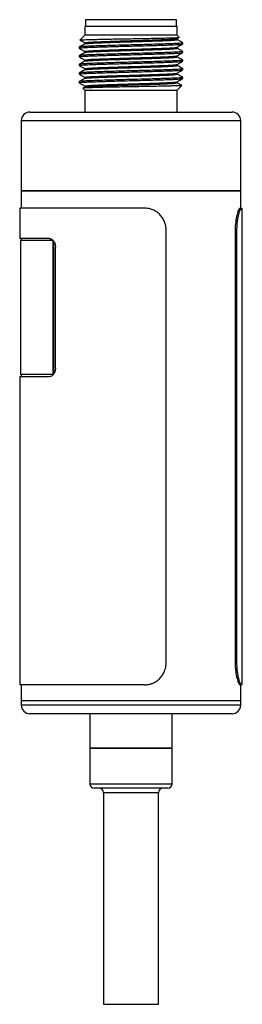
# Model space of a CAD drawing. Header units: inches. Extents: x 3.21 to 12.47, y 1.43 to 9.54.
# Tile 8 of 12: x 11.96 to 12.47, y 3.47 to 5.71. Entities that reach past the tile are written whole.
import ezdxf

# ---------------------------------------------------------------- set-up
doc = ezdxf.new("R2010")
doc.units = ezdxf.units.IN
doc.header["$MEASUREMENT"] = 0

msp = doc.modelspace()

# ---------------------------------------------------------------- linework, layer by layer
at = {"color": 7, "linetype": 'Continuous', "lineweight": 25}
for p, q in [((12.1119, 5.6967), (12.1119, 5.677)), ((12.1428, 5.6967), (12.1119, 5.6967)), ((12.1139, 5.7124), (12.1139, 5.6967)), ((12.1442, 5.7124), (12.1139, 5.7124)), ((12.3226, 5.6967), (12.1428, 5.6967)), ((12.3206, 5.7124), (12.1442, 5.7124)), ((12.3206, 5.6967), (12.3206, 5.7124)), ((12.3226, 5.677), (12.3226, 5.6967)), ((12.1119, 5.677), (12.1011, 5.6662)), ((12.3226, 5.677), (12.1119, 5.677)), ((12.3271, 5.6725), (12.3226, 5.677)), ((12.1119, 5.6598), (12.1119, 5.6574)), ((12.3223, 5.6694), (12.3272, 5.6722)), ((12.3226, 5.6672), (12.3226, 5.6695)), ((12.3353, 5.6573), (12.3353, 5.6598)), ((12.0991, 5.6499), (12.0991, 5.6475)), ((12.0991, 5.6302), (12.0991, 5.6278)), ((12.1119, 5.6401), (12.1119, 5.6377)), ((12.3226, 5.6475), (12.3226, 5.6499)), ((12.3226, 5.6278), (12.3226, 5.6302)), ((12.3353, 5.6376), (12.3353, 5.6401)), ((12.0991, 5.6106), (12.0991, 5.6081)), ((12.1119, 5.6204), (12.1119, 5.618)), ((12.3226, 5.6081), (12.3226, 5.6105)), ((12.3353, 5.6179), (12.3353, 5.6204)), ((12.0991, 5.5909), (12.0991, 5.5884)), ((12.1119, 5.6007), (12.1119, 5.5983)), ((12.3226, 5.5884), (12.3226, 5.5908)), ((12.3353, 5.5983), (12.3353, 5.6007)), ((12.0991, 5.5712), (12.0991, 5.5687)), ((12.1119, 5.581), (12.1119, 5.5787)), ((12.3226, 5.5687), (12.3226, 5.5711)), ((12.3226, 5.552), (12.333, 5.5625)), ((12.3353, 5.5786), (12.3353, 5.581)), ((12.1076, 5.5563), (12.1119, 5.552)), ((12.112, 5.559), (12.1078, 5.5566)), ((12.1119, 5.5614), (12.1119, 5.559)), ((12.1119, 5.552), (12.1119, 5.5019)), ((12.1119, 5.552), (12.3226, 5.552)), ((12.3226, 5.5019), (12.3226, 5.552)), ((11.9869, 5.5019), (12.4476, 5.5019)), ((11.9672, 5.4823), (11.9672, 5.3224)), ((12.4672, 5.4823), (11.9672, 5.4823)), ((12.4672, 5.3224), (12.4672, 5.4823)), ((11.9672, 5.3224), (11.9672, 5.2831)), ((11.9672, 5.3224), (12.4672, 5.3224)), ((12.0405, 5.3224), (11.9672, 5.3224)), ((12.4672, 5.3224), (12.0405, 5.3224)), ((12.4672, 5.2831), (12.4672, 5.3224)), ((11.9637, 5.2831), (11.9637, 5.2142)), ((12.2478, 5.2831), (11.9637, 5.2831)), ((12.4654, 5.2831), (12.4689, 5.2831)), ((12.4707, 4.1974), (12.4707, 5.2831)), ((12.2972, 4.2474), (12.2972, 5.2331)), ((12.4545, 5.2331), (12.4545, 4.2474)), ((12.4545, 5.2331), (12.4578, 5.2331)), ((12.4578, 5.2331), (12.4578, 4.2474)), ((12.031, 5.2142), (11.9637, 5.2142)), ((11.9653, 5.2092), (11.9653, 4.9041)), ((12.0398, 5.2092), (11.9653, 5.2092)), ((11.9672, 5.2142), (11.9672, 5.2092)), ((12.0398, 4.9041), (12.0398, 5.2092)), ((12.04, 5.2092), (12.0398, 5.2092)), ((12.0412, 4.9055), (12.0412, 5.2078)), ((12.0451, 4.9189), (12.0451, 5.1945)), ((11.9637, 4.8992), (11.9637, 4.1974)), ((12.031, 4.8992), (11.9637, 4.8992)), ((12.0398, 4.9041), (11.9653, 4.9041)), ((11.9672, 4.9041), (11.9672, 4.8992)), ((12.04, 4.9041), (12.0398, 4.9041)), ((12.4545, 4.2474), (12.4578, 4.2474)), ((12.2478, 4.1974), (11.9637, 4.1974)), ((11.9672, 4.1974), (11.9672, 4.161)), ((12.4654, 4.1974), (12.4689, 4.1974)), ((12.4672, 4.161), (12.4672, 4.1974)), ((11.9672, 4.161), (11.9672, 4.1512)), ((12.0405, 4.161), (11.9672, 4.161)), ((12.0405, 4.1512), (11.9672, 4.1512)), ((12.4672, 4.161), (12.0405, 4.161)), ((12.4672, 4.1512), (12.0405, 4.1512)), ((12.4672, 4.1512), (12.4672, 4.161)), ((12.0544, 4.1315), (11.9869, 4.1315)), ((12.4476, 4.1315), (12.0544, 4.1315)), ((12.1235, 4.1315), (12.1235, 4.0528)), ((12.311, 4.0528), (12.311, 4.1315)), ((12.1235, 4.0528), (12.1235, 3.9718)), ((12.1235, 4.0528), (12.311, 4.0528)), ((12.1509, 4.0528), (12.1235, 4.0528)), ((12.311, 4.0528), (12.1509, 4.0528)), ((12.311, 3.9718), (12.311, 4.0528)), ((12.1235, 3.9718), (12.311, 3.9718)), ((12.301, 3.9618), (12.1335, 3.9618)), ((12.1547, 3.9518), (12.1547, 3.4698)), ((12.2797, 3.9518), (12.1547, 3.9518)), ((12.2797, 3.4698), (12.2797, 3.9518)), ((12.1547, 3.4698), (12.2797, 3.4698))]:
    msp.add_line(p, q, dxfattribs=at)
for centre, radius, start, end in [((11.9869, 5.4823), 0.0197, 90, 180), ((12.4476, 5.4823), 0.0197, 0, 90), ((11.9869, 4.1512), 0.0197, 180, 270), ((12.4476, 4.1512), 0.0197, 270, 0), ((12.1335, 3.9718), 0.01, 180, 270), ((12.301, 3.9718), 0.01, 270, 0), ((12.1447, 3.9518), 0.01, 0, 90), ((12.2897, 3.9518), 0.01, 90, 180)]:
    msp.add_arc(centre, radius, start, end, dxfattribs=at)
for points, knots in [([(12.3351, 5.6598), (12.335, 5.6596), (12.3348, 5.6593), (12.3304, 5.6588), (12.323, 5.6583), (12.3124, 5.6578), (12.2992, 5.6572), (12.2835, 5.6567), (12.2661, 5.6562), (12.2472, 5.6556), (12.2275, 5.6551), (12.2074, 5.6546), (12.1878, 5.6541), (12.1688, 5.6535), (12.1504, 5.653), (12.1348, 5.6524), (12.1222, 5.652), (12.1129, 5.6515), (12.1058, 5.651), (12.1011, 5.6505), (12.0988, 5.6502), (12.0993, 5.65), (12.0994, 5.6499)], [0, 0, 0, 0, 0.0431718, 0.0961139, 0.1505913, 0.2035357, 0.2580157, 0.310958, 0.3654356, 0.4183783, 0.4728561, 0.5258, 0.5802794, 0.6332216, 0.687699, 0.7499631, 0.7959134, 0.8428548, 0.888805, 0.9357462, 0.9886912, 1, 1, 1, 1]), ([(12.112, 5.6575), (12.1099, 5.6562), (12.1056, 5.6538), (12.1014, 5.6513), (12.0992, 5.6501)], [0, 0, 0, 0, 0.499975, 1, 1, 1, 1]), ([(12.0995, 5.6475), (12.0995, 5.6476), (12.0992, 5.6478), (12.1024, 5.6482), (12.1089, 5.6488), (12.1191, 5.6494), (12.1319, 5.6499), (12.1464, 5.6504), (12.161, 5.6508), (12.1768, 5.6513), (12.1942, 5.6518), (12.2132, 5.6523), (12.2331, 5.6528), (12.2527, 5.6533), (12.2711, 5.6539), (12.2882, 5.6544), (12.3031, 5.6549), (12.3157, 5.6554), (12.3254, 5.656), (12.332, 5.6565), (12.3352, 5.657), (12.335, 5.6572), (12.3349, 5.6573)], [0, 0, 0, 0, 0.025802, 0.080282, 0.133224, 0.187701, 0.249965, 0.295916, 0.342857, 0.388807, 0.435748, 0.488693, 0.543174, 0.596116, 0.650593, 0.703538, 0.758018, 0.81096, 0.865438, 0.91838, 0.972858, 1, 1, 1, 1]), ([(12.1012, 5.6661), (12.1014, 5.6662), (12.102, 5.6664), (12.1069, 5.6667), (12.1149, 5.6671), (12.1248, 5.6674), (12.1328, 5.6676), (12.1361, 5.6676)], [0, 0, 0, 0, 0.186989, 0.407926, 0.619784, 0.837797, 1, 1, 1, 1]), ([(12.1012, 5.6659), (12.1027, 5.665), (12.1063, 5.663), (12.1098, 5.6609), (12.1119, 5.6597)], [0, 0, 0, 0, 0.419319, 1, 1, 1, 1]), ([(12.1121, 5.6598), (12.1123, 5.6599), (12.1127, 5.6603), (12.1175, 5.6608), (12.1255, 5.6614), (12.1364, 5.662), (12.1499, 5.6625), (12.1657, 5.6631), (12.1832, 5.6637), (12.2018, 5.6643), (12.2208, 5.6648), (12.2396, 5.6654), (12.2579, 5.6659), (12.2749, 5.6665), (12.2898, 5.6671), (12.3024, 5.6676), (12.3124, 5.6682), (12.319, 5.6688), (12.3222, 5.6692), (12.3221, 5.6694), (12.3221, 5.6695)], [0, 0, 0, 0, 0.051378, 0.110218, 0.169336, 0.227758, 0.285156, 0.343667, 0.402799, 0.461576, 0.519128, 0.577195, 0.636217, 0.695231, 0.753274, 0.810843, 0.869634, 0.928763, 0.987256, 1, 1, 1, 1]), ([(12.1124, 5.6575), (12.1126, 5.6576), (12.113, 5.6579), (12.1175, 5.6584), (12.1255, 5.659), (12.1364, 5.6595), (12.1499, 5.6601), (12.1657, 5.6606), (12.1832, 5.6612), (12.2018, 5.6618), (12.2208, 5.6623), (12.2396, 5.6629), (12.2579, 5.6635), (12.2749, 5.6641), (12.2898, 5.6646), (12.3024, 5.6651), (12.3124, 5.6657), (12.3191, 5.6663), (12.3224, 5.6668), (12.3222, 5.6671), (12.3222, 5.6672)], [0, 0, 0, 0, 0.03652, 0.095213, 0.154184, 0.21246, 0.269715, 0.32808, 0.387064, 0.445695, 0.503103, 0.561025, 0.6199, 0.678767, 0.736665, 0.79409, 0.852735, 0.911716, 0.970063, 1, 1, 1, 1]), ([(12.1361, 5.6676), (12.1405, 5.6677), (12.1492, 5.6679), (12.1642, 5.6682), (12.1804, 5.6686), (12.1979, 5.6689), (12.2166, 5.6692), (12.2357, 5.6695), (12.2543, 5.6699), (12.2715, 5.6702), (12.2873, 5.6705), (12.3008, 5.6709), (12.312, 5.6712), (12.3203, 5.6715), (12.3254, 5.6719), (12.3276, 5.6721), (12.327, 5.6723), (12.3269, 5.6723)], [0, 0, 0, 0, 0.065076, 0.131699, 0.196775, 0.263398, 0.33493, 0.408558, 0.479623, 0.552781, 0.623334, 0.695936, 0.76633, 0.838816, 0.90839, 0.979981, 1, 1, 1, 1]), ([(12.3223, 5.6497), (12.3245, 5.651), (12.3288, 5.6535), (12.3331, 5.6559), (12.3352, 5.6572)], [0, 0, 0, 0, 0.499975, 1, 1, 1, 1]), ([(12.3353, 5.6599), (12.3331, 5.6611), (12.3289, 5.6636), (12.3246, 5.6661), (12.3225, 5.6673)], [0, 0, 0, 0, 0.500025, 1, 1, 1, 1]), ([(12.3351, 5.6401), (12.335, 5.64), (12.3348, 5.6397), (12.3304, 5.6391), (12.323, 5.6386), (12.3124, 5.6381), (12.2992, 5.6376), (12.2835, 5.637), (12.2661, 5.6365), (12.2472, 5.636), (12.2275, 5.6354), (12.2074, 5.6349), (12.1878, 5.6344), (12.1688, 5.6339), (12.1504, 5.6333), (12.1348, 5.6328), (12.1222, 5.6323), (12.1129, 5.6318), (12.1058, 5.6313), (12.1011, 5.6308), (12.0988, 5.6305), (12.0993, 5.6303), (12.0994, 5.6302)], [0, 0, 0, 0, 0.043172, 0.096114, 0.150591, 0.203536, 0.258016, 0.310958, 0.365436, 0.418378, 0.472856, 0.5258, 0.580279, 0.633222, 0.687699, 0.749963, 0.795913, 0.842855, 0.888805, 0.935746, 0.988691, 1, 1, 1, 1]), ([(12.112, 5.6378), (12.1099, 5.6365), (12.1056, 5.6341), (12.1014, 5.6316), (12.0992, 5.6304)], [0, 0, 0, 0, 0.499974, 1, 1, 1, 1]), ([(12.0993, 5.6473), (12.1014, 5.6461), (12.1057, 5.6436), (12.1099, 5.6412), (12.112, 5.6399)], [0, 0, 0, 0, 0.503682, 1, 1, 1, 1]), ([(12.0995, 5.6278), (12.0995, 5.6279), (12.0992, 5.6281), (12.1024, 5.6286), (12.1089, 5.6291), (12.1191, 5.6297), (12.1319, 5.6302), (12.1464, 5.6307), (12.161, 5.6312), (12.1768, 5.6316), (12.1942, 5.6321), (12.2132, 5.6326), (12.2331, 5.6331), (12.2527, 5.6337), (12.2711, 5.6342), (12.2882, 5.6347), (12.3031, 5.6352), (12.3157, 5.6358), (12.3254, 5.6363), (12.332, 5.6368), (12.3352, 5.6373), (12.335, 5.6375), (12.3349, 5.6376)], [0, 0, 0, 0, 0.025802, 0.080282, 0.133224, 0.187701, 0.249965, 0.295916, 0.342857, 0.388807, 0.435748, 0.488693, 0.543174, 0.596116, 0.650593, 0.703538, 0.758018, 0.81096, 0.865438, 0.91838, 0.972858, 1, 1, 1, 1]), ([(12.1122, 5.6401), (12.1123, 5.6402), (12.1124, 5.6405), (12.1165, 5.6411), (12.1239, 5.6416), (12.1344, 5.6422), (12.1475, 5.6427), (12.1629, 5.6433), (12.1802, 5.6439), (12.1986, 5.6445), (12.2176, 5.645), (12.2365, 5.6456), (12.2549, 5.6462), (12.2721, 5.6467), (12.2875, 5.6473), (12.3005, 5.6478), (12.3109, 5.6484), (12.3181, 5.649), (12.3219, 5.6495), (12.322, 5.6497), (12.322, 5.6498)], [0, 0, 0, 0, 0.041957, 0.10061, 0.159704, 0.218265, 0.275643, 0.333912, 0.392961, 0.451821, 0.509541, 0.567313, 0.626195, 0.685233, 0.74346, 0.800853, 0.859448, 0.918543, 0.977165, 1, 1, 1, 1]), ([(12.1123, 5.6204), (12.1123, 5.6205), (12.1121, 5.6208), (12.1156, 5.6213), (12.1224, 5.6219), (12.1324, 5.6224), (12.1451, 5.623), (12.1601, 5.6235), (12.1772, 5.6241), (12.1955, 5.6247), (12.2144, 5.6253), (12.2333, 5.6258), (12.2519, 5.6264), (12.2694, 5.627), (12.285, 5.6275), (12.2984, 5.6281), (12.3093, 5.6286), (12.3172, 5.6292), (12.3215, 5.6297), (12.3219, 5.63), (12.322, 5.6301)], [0, 0, 0, 0, 0.031791, 0.090277, 0.149366, 0.208086, 0.265579, 0.323626, 0.382612, 0.441574, 0.49955, 0.557094, 0.615855, 0.674937, 0.733368, 0.790721, 0.849138, 0.908218, 0.966989, 1, 1, 1, 1]), ([(12.1124, 5.6378), (12.1125, 5.6379), (12.1126, 5.6381), (12.1165, 5.6386), (12.1239, 5.6392), (12.1344, 5.6398), (12.1475, 5.6403), (12.1629, 5.6409), (12.1802, 5.6414), (12.1986, 5.642), (12.2176, 5.6426), (12.2365, 5.6431), (12.2549, 5.6437), (12.2721, 5.6443), (12.2875, 5.6448), (12.3005, 5.6454), (12.3109, 5.6459), (12.3182, 5.6465), (12.3222, 5.647), (12.3222, 5.6474), (12.3222, 5.6475)], [0, 0, 0, 0, 0.026573, 0.085126, 0.144118, 0.202579, 0.259858, 0.318027, 0.376975, 0.435734, 0.493354, 0.551026, 0.609807, 0.668745, 0.726871, 0.784166, 0.84266, 0.901653, 0.960174, 1, 1, 1, 1]), ([(12.3223, 5.6301), (12.3245, 5.6313), (12.3288, 5.6338), (12.3331, 5.6363), (12.3352, 5.6375)], [0, 0, 0, 0, 0.499976, 1, 1, 1, 1]), ([(12.3353, 5.6402), (12.3331, 5.6414), (12.3288, 5.6439), (12.3246, 5.6464), (12.3224, 5.6476)], [0, 0, 0, 0, 0.500025, 1, 1, 1, 1]), ([(12.3351, 5.6204), (12.335, 5.6203), (12.3348, 5.62), (12.3304, 5.6195), (12.323, 5.6189), (12.3124, 5.6184), (12.2992, 5.6179), (12.2835, 5.6174), (12.2661, 5.6168), (12.2472, 5.6163), (12.2275, 5.6157), (12.2074, 5.6152), (12.1878, 5.6147), (12.1688, 5.6142), (12.1504, 5.6136), (12.1348, 5.6131), (12.1222, 5.6126), (12.1129, 5.6121), (12.1058, 5.6117), (12.1011, 5.6112), (12.0988, 5.6108), (12.0993, 5.6106), (12.0994, 5.6106)], [0, 0, 0, 0, 0.043172, 0.096114, 0.150591, 0.203536, 0.258016, 0.310958, 0.365436, 0.418378, 0.472856, 0.5258, 0.580279, 0.633222, 0.687699, 0.749963, 0.795913, 0.842855, 0.888805, 0.935746, 0.988691, 1, 1, 1, 1]), ([(12.0992, 5.6277), (12.1014, 5.6264), (12.1056, 5.624), (12.1098, 5.6215), (12.1119, 5.6203)], [0, 0, 0, 0, 0.5084113, 1, 1, 1, 1]), ([(12.112, 5.6181), (12.1099, 5.6169), (12.1056, 5.6144), (12.1014, 5.6119), (12.0992, 5.6107)], [0, 0, 0, 0, 0.499974, 1, 1, 1, 1]), ([(12.0992, 5.608), (12.1014, 5.6067), (12.1056, 5.6043), (12.1098, 5.6018), (12.1119, 5.6006)], [0, 0, 0, 0, 0.508302, 1, 1, 1, 1]), ([(12.0995, 5.6081), (12.0995, 5.6082), (12.0992, 5.6084), (12.1024, 5.6089), (12.1089, 5.6094), (12.1191, 5.61), (12.1319, 5.6105), (12.1464, 5.611), (12.161, 5.6115), (12.1768, 5.6119), (12.1942, 5.6124), (12.2132, 5.6129), (12.2331, 5.6134), (12.2527, 5.614), (12.2711, 5.6145), (12.2882, 5.6151), (12.3031, 5.6156), (12.3157, 5.6161), (12.3254, 5.6166), (12.332, 5.6172), (12.3352, 5.6176), (12.335, 5.6179), (12.3349, 5.6179)], [0, 0, 0, 0, 0.025802, 0.080282, 0.133224, 0.187701, 0.249965, 0.295916, 0.342857, 0.388807, 0.435748, 0.488693, 0.543174, 0.596116, 0.650593, 0.703538, 0.758018, 0.81096, 0.865438, 0.91838, 0.972858, 1, 1, 1, 1]), ([(12.1123, 5.6007), (12.1122, 5.6008), (12.1118, 5.601), (12.1147, 5.6015), (12.121, 5.6021), (12.1306, 5.6027), (12.1428, 5.6032), (12.1575, 5.6037), (12.1742, 5.6043), (12.1923, 5.6049), (12.2112, 5.6055), (12.2301, 5.606), (12.2488, 5.6066), (12.2665, 5.6072), (12.2825, 5.6077), (12.2963, 5.6083), (12.3077, 5.6088), (12.3161, 5.6094), (12.3211, 5.61), (12.3218, 5.6103), (12.3221, 5.6104)], [0, 0, 0, 0, 0.022303, 0.080558, 0.139576, 0.198389, 0.256049, 0.313812, 0.372669, 0.431667, 0.489837, 0.547204, 0.60578, 0.66484, 0.72341, 0.780775, 0.838952, 0.897951, 0.956805, 1, 1, 1, 1]), ([(12.1122, 5.5984), (12.1122, 5.5984), (12.112, 5.5986), (12.1148, 5.599), (12.121, 5.5996), (12.1306, 5.6002), (12.1428, 5.6007), (12.1575, 5.6013), (12.1742, 5.6019), (12.1923, 5.6025), (12.2112, 5.603), (12.2301, 5.6035), (12.2488, 5.6041), (12.2665, 5.6047), (12.2825, 5.6053), (12.2964, 5.6058), (12.3077, 5.6064), (12.3162, 5.607), (12.3211, 5.6075), (12.3231, 5.6079), (12.3225, 5.6081), (12.3225, 5.6081)], [0, 0, 0, 0, 0.006708, 0.064918, 0.123891, 0.182659, 0.240275, 0.297994, 0.356806, 0.415758, 0.473884, 0.531208, 0.589738, 0.648753, 0.707278, 0.764599, 0.822731, 0.881686, 0.940494, 0.998205, 1, 1, 1, 1]), ([(12.1124, 5.6181), (12.1124, 5.6181), (12.1123, 5.6184), (12.1156, 5.6188), (12.1224, 5.6194), (12.1324, 5.62), (12.1451, 5.6205), (12.1601, 5.6211), (12.1772, 5.6217), (12.1955, 5.6222), (12.2144, 5.6228), (12.2333, 5.6233), (12.2519, 5.6239), (12.2694, 5.6245), (12.285, 5.6251), (12.2984, 5.6256), (12.3093, 5.6262), (12.3172, 5.6267), (12.3219, 5.6273), (12.3222, 5.6276), (12.3224, 5.6278)], [0, 0, 0, 0, 0.016633, 0.075041, 0.134051, 0.192693, 0.250109, 0.308079, 0.366987, 0.42587, 0.483768, 0.541236, 0.599919, 0.658922, 0.717275, 0.774551, 0.832891, 0.891893, 0.950585, 1, 1, 1, 1]), ([(12.3352, 5.6205), (12.3331, 5.6218), (12.3288, 5.6242), (12.3246, 5.6267), (12.3224, 5.6279)], [0, 0, 0, 0, 0.500026, 1, 1, 1, 1]), ([(12.3224, 5.6104), (12.3245, 5.6116), (12.3288, 5.6141), (12.3331, 5.6166), (12.3352, 5.6178)], [0, 0, 0, 0, 0.499968, 1, 1, 1, 1]), ([(12.3352, 5.6008), (12.3331, 5.6021), (12.3289, 5.6045), (12.3247, 5.607), (12.3226, 5.6082)], [0, 0, 0, 0, 0.504702, 1, 1, 1, 1]), ([(12.3351, 5.6007), (12.335, 5.6006), (12.3348, 5.6003), (12.3304, 5.5998), (12.323, 5.5992), (12.3124, 5.5987), (12.2992, 5.5982), (12.2835, 5.5977), (12.2661, 5.5971), (12.2472, 5.5966), (12.2275, 5.5961), (12.2074, 5.5956), (12.1878, 5.595), (12.1688, 5.5945), (12.1504, 5.5939), (12.1348, 5.5934), (12.1222, 5.5929), (12.1129, 5.5924), (12.1058, 5.592), (12.1011, 5.5915), (12.0988, 5.5911), (12.0993, 5.5909), (12.0994, 5.5909)], [0, 0, 0, 0, 0.043172, 0.096114, 0.150591, 0.203536, 0.258016, 0.310958, 0.365436, 0.418378, 0.472856, 0.5258, 0.580279, 0.633222, 0.687699, 0.749963, 0.795913, 0.842855, 0.888805, 0.935746, 0.988691, 1, 1, 1, 1]), ([(12.112, 5.5984), (12.1099, 5.5972), (12.1056, 5.5947), (12.1014, 5.5922), (12.0992, 5.591)], [0, 0, 0, 0, 0.4999742, 1, 1, 1, 1]), ([(12.0992, 5.5883), (12.1014, 5.587), (12.1056, 5.5846), (12.1098, 5.5822), (12.1119, 5.581)], [0, 0, 0, 0, 0.508185, 1, 1, 1, 1]), ([(12.0995, 5.5884), (12.0995, 5.5885), (12.0992, 5.5888), (12.1024, 5.5892), (12.1089, 5.5897), (12.1191, 5.5903), (12.1319, 5.5908), (12.1464, 5.5913), (12.161, 5.5918), (12.1768, 5.5923), (12.1942, 5.5927), (12.2132, 5.5932), (12.2331, 5.5937), (12.2527, 5.5943), (12.2711, 5.5948), (12.2882, 5.5954), (12.3031, 5.5959), (12.3157, 5.5964), (12.3254, 5.5969), (12.332, 5.5975), (12.3352, 5.5979), (12.335, 5.5982), (12.3349, 5.5983)], [0, 0, 0, 0, 0.025802, 0.080282, 0.133224, 0.187701, 0.249965, 0.295916, 0.342857, 0.388807, 0.435748, 0.488693, 0.543174, 0.596116, 0.650593, 0.703538, 0.758018, 0.81096, 0.865438, 0.91838, 0.972858, 1, 1, 1, 1]), ([(12.1122, 5.581), (12.1121, 5.5811), (12.1116, 5.5813), (12.114, 5.5817), (12.1197, 5.5823), (12.1288, 5.5829), (12.1406, 5.5834), (12.1548, 5.584), (12.1712, 5.5845), (12.1892, 5.5851), (12.208, 5.5857), (12.2269, 5.5862), (12.2457, 5.5868), (12.2636, 5.5874), (12.28, 5.588), (12.2942, 5.5885), (12.306, 5.5891), (12.3149, 5.5896), (12.3207, 5.5902), (12.3218, 5.5906), (12.3223, 5.5907)], [0, 0, 0, 0, 0.0124, 0.070432, 0.129386, 0.188299, 0.246211, 0.303735, 0.36247, 0.42151, 0.479882, 0.537197, 0.595594, 0.654637, 0.713355, 0.770854, 0.828798, 0.887723, 0.946667, 1, 1, 1, 1]), ([(12.1121, 5.5787), (12.1127, 5.5789), (12.1138, 5.5793), (12.1197, 5.5798), (12.1287, 5.5804), (12.1406, 5.581), (12.1548, 5.5815), (12.1712, 5.5821), (12.1892, 5.5827), (12.208, 5.5832), (12.2269, 5.5838), (12.2457, 5.5843), (12.2636, 5.5849), (12.28, 5.5855), (12.2942, 5.586), (12.3059, 5.5866), (12.315, 5.5872), (12.3205, 5.5878), (12.3229, 5.5882), (12.3224, 5.5884), (12.3223, 5.5884)], [0, 0, 0, 0, 0.055046, 0.113981, 0.172876, 0.23077, 0.288276, 0.346993, 0.406014, 0.464368, 0.521664, 0.580043, 0.639068, 0.697767, 0.755249, 0.813175, 0.872081, 0.931006, 0.988989, 1, 1, 1, 1]), ([(12.3224, 5.5907), (12.3245, 5.5919), (12.3288, 5.5944), (12.3331, 5.5969), (12.3352, 5.5981)], [0, 0, 0, 0, 0.499976, 1, 1, 1, 1]), ([(12.3352, 5.5812), (12.3331, 5.5824), (12.3288, 5.5849), (12.3246, 5.5873), (12.3224, 5.5886)], [0, 0, 0, 0, 0.500026, 1, 1, 1, 1]), ([(12.0992, 5.5687), (12.0992, 5.5687), (12.0986, 5.5689), (12.1006, 5.5693), (12.1053, 5.5698), (12.1136, 5.5703), (12.1234, 5.5708), (12.1346, 5.5712), (12.1464, 5.5716), (12.161, 5.5721), (12.1768, 5.5726), (12.1942, 5.5731), (12.2132, 5.5736), (12.2331, 5.5741), (12.2527, 5.5746), (12.2711, 5.5751), (12.2882, 5.5757), (12.3031, 5.5762), (12.3157, 5.5767), (12.3254, 5.5772), (12.332, 5.5778), (12.3352, 5.5782), (12.335, 5.5785), (12.3349, 5.5786)], [0, 0, 0, 0, 0.001193, 0.054132, 0.108607, 0.161547, 0.216021, 0.250002, 0.29595, 0.342889, 0.388837, 0.435776, 0.488718, 0.543196, 0.596136, 0.65061, 0.703552, 0.75803, 0.810969, 0.865444, 0.918384, 0.97286, 1, 1, 1, 1]), ([(12.3351, 5.581), (12.335, 5.5809), (12.3348, 5.5806), (12.3304, 5.5801), (12.323, 5.5796), (12.3124, 5.579), (12.2992, 5.5785), (12.2835, 5.578), (12.2661, 5.5774), (12.2472, 5.5769), (12.2275, 5.5764), (12.2074, 5.5759), (12.1878, 5.5753), (12.1688, 5.5748), (12.1504, 5.5742), (12.1348, 5.5737), (12.1222, 5.5732), (12.1129, 5.5728), (12.1058, 5.5723), (12.1011, 5.5718), (12.0988, 5.5714), (12.0993, 5.5712), (12.0994, 5.5712)], [0, 0, 0, 0, 0.043172, 0.096114, 0.150591, 0.203536, 0.258016, 0.310958, 0.365436, 0.418378, 0.472856, 0.5258, 0.580279, 0.633222, 0.687699, 0.749963, 0.795913, 0.842855, 0.888805, 0.935746, 0.988691, 1, 1, 1, 1]), ([(12.112, 5.5787), (12.1099, 5.5775), (12.1056, 5.575), (12.1014, 5.5726), (12.0992, 5.5713)], [0, 0, 0, 0, 0.499974, 1, 1, 1, 1]), ([(12.0992, 5.5686), (12.1014, 5.5674), (12.1057, 5.5649), (12.11, 5.5624), (12.1121, 5.5612)], [0, 0, 0, 0, 0.500025, 1, 1, 1, 1]), ([(12.3329, 5.5626), (12.3327, 5.5625), (12.3322, 5.5623), (12.3274, 5.562), (12.3196, 5.5617), (12.3088, 5.5613), (12.2955, 5.561), (12.2799, 5.5607), (12.2628, 5.5603), (12.2443, 5.56), (12.2253, 5.5596), (12.206, 5.5593), (12.1873, 5.559), (12.1694, 5.5586), (12.1529, 5.5583), (12.1388, 5.5579), (12.1273, 5.5576), (12.1185, 5.5573), (12.1121, 5.557), (12.1081, 5.5567), (12.1078, 5.5565), (12.1076, 5.5564)], [0, 0, 0, 0, 0.046984, 0.10143, 0.15748, 0.211496, 0.26708, 0.321023, 0.376571, 0.429856, 0.484686, 0.537972, 0.592839, 0.645545, 0.699789, 0.755147, 0.80328, 0.852608, 0.90074, 0.950069, 1, 1, 1, 1]), ([(12.1126, 5.5614), (12.1125, 5.5615), (12.1122, 5.5619), (12.1183, 5.5625), (12.1301, 5.5633), (12.1471, 5.564), (12.1682, 5.5648), (12.1921, 5.5655), (12.2174, 5.5663), (12.2427, 5.567), (12.2666, 5.5678), (12.2876, 5.5686), (12.3046, 5.5693), (12.3163, 5.57), (12.3221, 5.5706), (12.3218, 5.571), (12.3218, 5.571)], [0, 0, 0, 0, 0.041275, 0.119571, 0.198086, 0.27483, 0.352686, 0.431368, 0.508597, 0.58586, 0.664546, 0.742375, 0.819136, 0.897663, 0.975941, 1, 1, 1, 1]), ([(12.1127, 5.559), (12.1126, 5.5591), (12.1125, 5.5594), (12.1183, 5.56), (12.13, 5.5608), (12.1471, 5.5615), (12.1682, 5.5623), (12.1921, 5.5631), (12.2174, 5.5638), (12.2427, 5.5646), (12.2666, 5.5653), (12.2876, 5.5661), (12.3046, 5.5668), (12.3163, 5.5676), (12.3223, 5.5682), (12.322, 5.5686), (12.3218, 5.5687)], [0, 0, 0, 0, 0.025381, 0.103639, 0.182116, 0.258822, 0.33664, 0.415283, 0.492475, 0.5697, 0.648347, 0.726139, 0.802862, 0.88135, 0.95959, 1, 1, 1, 1]), ([(12.3224, 5.571), (12.3245, 5.5722), (12.3288, 5.5747), (12.3331, 5.5772), (12.3352, 5.5784)], [0, 0, 0, 0, 0.499975, 1, 1, 1, 1]), ([(12.333, 5.5628), (12.3316, 5.5636), (12.3281, 5.5656), (12.3246, 5.5676), (12.3224, 5.5689)], [0, 0, 0, 0, 0.39603, 1, 1, 1, 1]), ([(12.2972, 5.2331), (12.2972, 5.2342), (12.2972, 5.2364), (12.2968, 5.2396), (12.2963, 5.2428), (12.2956, 5.246), (12.2947, 5.2491), (12.2934, 5.2527), (12.2916, 5.2567), (12.2883, 5.2623), (12.2832, 5.2687), (12.277, 5.2739), (12.2714, 5.2772), (12.2665, 5.2796), (12.2609, 5.2815), (12.2544, 5.2828), (12.25, 5.283), (12.2478, 5.2831)], [0, 0, 0, 0, 0.041798, 0.083205, 0.124403, 0.165575, 0.206906, 0.248578, 0.310815, 0.373136, 0.497854, 0.622908, 0.685626, 0.748426, 0.832299, 0.915685, 1, 1, 1, 1]), ([(12.4654, 5.2831), (12.465, 5.2831), (12.4646, 5.2827), (12.4638, 5.2818), (12.4635, 5.2814), (12.463, 5.2804), (12.4627, 5.2799), (12.4612, 5.2767), (12.4599, 5.2731), (12.4581, 5.2661), (12.4575, 5.2636), (12.4565, 5.2581), (12.456, 5.2553), (12.4549, 5.2461), (12.4545, 5.2397), (12.4545, 5.2331)], [0, 0, 0, 0, 0.125, 0.125, 0.1875, 0.1875, 0.25, 0.25, 0.5, 0.5, 0.625, 0.625, 0.75, 0.75, 1, 1, 1, 1]), ([(12.4689, 5.2831), (12.4687, 5.283), (12.4685, 5.283), (12.468, 5.2827), (12.4675, 5.2821), (12.467, 5.2814), (12.4664, 5.2805), (12.4657, 5.2791), (12.4649, 5.2772), (12.4636, 5.2739), (12.462, 5.2687), (12.4606, 5.2623), (12.4596, 5.2567), (12.4589, 5.2517), (12.4583, 5.2461), (12.4579, 5.2396), (12.4578, 5.2353), (12.4578, 5.2331)], [0, 0, 0, 0, 0.042381, 0.084357, 0.1261, 0.167789, 0.2096, 0.251709, 0.314497, 0.377227, 0.502282, 0.626999, 0.689308, 0.751557, 0.834513, 0.916837, 1, 1, 1, 1]), ([(12.031, 5.2142), (12.0328, 5.2142), (12.0346, 5.2137), (12.0372, 5.2122), (12.038, 5.2116), (12.0395, 5.2101), (12.0402, 5.2093), (12.0422, 5.2066), (12.0433, 5.2044), (12.0448, 5.1996), (12.0451, 5.1971), (12.0451, 5.1945)], [0, 0, 0, 0, 0.25, 0.25, 0.375, 0.375, 0.5, 0.5, 0.75, 0.75, 1, 1, 1, 1]), ([(12.0451, 4.9189), (12.0451, 4.9163), (12.0448, 4.9137), (12.0437, 4.9102), (12.0432, 4.909), (12.0422, 4.9069), (12.0416, 4.9059), (12.0402, 4.9041), (12.0395, 4.9032), (12.038, 4.9018), (12.0372, 4.9012), (12.0346, 4.8997), (12.0328, 4.8992), (12.031, 4.8992)], [0, 0, 0, 0, 0.25, 0.25, 0.375, 0.375, 0.5, 0.5, 0.625, 0.625, 0.75, 0.75, 1, 1, 1, 1]), ([(12.2478, 4.1974), (12.2489, 4.1975), (12.2511, 4.1975), (12.2544, 4.1978), (12.2576, 4.1984), (12.2608, 4.1991), (12.2639, 4.2001), (12.2675, 4.2014), (12.2714, 4.2033), (12.277, 4.2066), (12.2832, 4.2118), (12.2883, 4.2182), (12.2916, 4.2238), (12.2938, 4.2288), (12.2957, 4.2344), (12.297, 4.2409), (12.2971, 4.2452), (12.2972, 4.2474)], [0, 0, 0, 0, 0.042381, 0.084357, 0.1261, 0.167789, 0.2096, 0.251709, 0.314497, 0.377227, 0.502282, 0.626999, 0.689308, 0.751557, 0.834513, 0.916837, 1, 1, 1, 1]), ([(12.4545, 4.2474), (12.4545, 4.2441), (12.4546, 4.2409), (12.4549, 4.2361), (12.455, 4.2345), (12.4553, 4.2314), (12.4555, 4.2298), (12.4564, 4.2222), (12.4575, 4.2167), (12.4593, 4.2098), (12.4599, 4.2077), (12.4612, 4.204), (12.4618, 4.2025), (12.4636, 4.1987), (12.4646, 4.1974), (12.4654, 4.1974)], [0, 0, 0, 0, 0.125, 0.125, 0.1875, 0.1875, 0.25, 0.25, 0.5, 0.5, 0.625, 0.625, 0.75, 0.75, 1, 1, 1, 1]), ([(12.4578, 4.2474), (12.4578, 4.2463), (12.4578, 4.2441), (12.4579, 4.2409), (12.4581, 4.2377), (12.4583, 4.2345), (12.4586, 4.2314), (12.459, 4.2278), (12.4596, 4.2238), (12.4606, 4.2182), (12.462, 4.2118), (12.4636, 4.2066), (12.4649, 4.2033), (12.4659, 4.2009), (12.467, 4.199), (12.468, 4.1977), (12.4686, 4.1975), (12.4689, 4.1974)], [0, 0, 0, 0, 0.041798, 0.083205, 0.124403, 0.165575, 0.206906, 0.248578, 0.310815, 0.373136, 0.497854, 0.622908, 0.685626, 0.748426, 0.832299, 0.915685, 1, 1, 1, 1])]:
    msp.add_open_spline(points, degree=3, knots=knots, dxfattribs=at)

doc.saveas('drawing.dxf')
